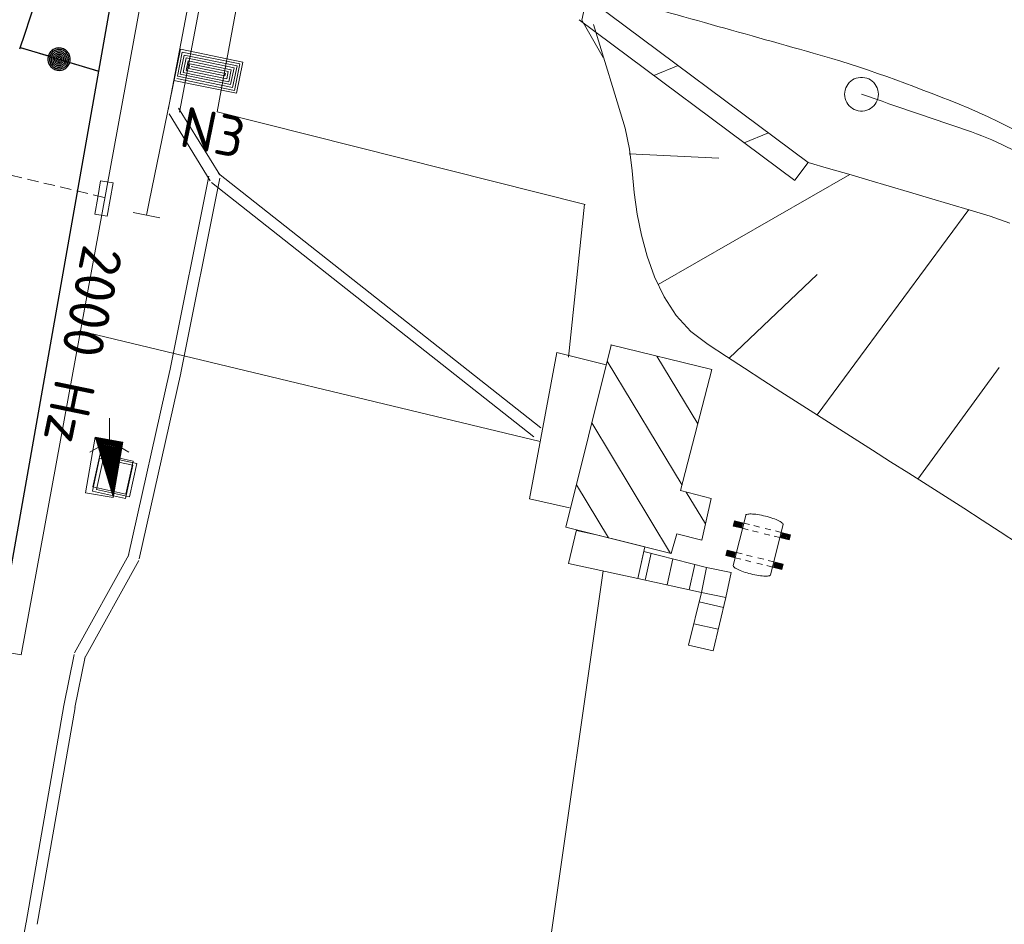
# Model space of a CAD drawing. Header units: metres. Extents: x 3425540 to 3446143, y 5432760 to 5444637.
# Tile 196 of 256: x 3436061 to 3436105, y 5440450 to 5440490. Entities that reach past the tile are written whole.
import ezdxf
from ezdxf.enums import TextEntityAlignment as Align

# ---------------------------------------------------------------- set-up
doc = ezdxf.new("R2010")
doc.units = ezdxf.units.M
doc.linetypes.add('DASHED', pattern=[0.75, 0.5, -0.25])
for name, color, linetype, lineweight in [('B_Bestand', 9, 'Continuous', 18), ('B_Böschung', 9, 'Continuous', 18), ('B_Flurgrenzen', 9, 'Continuous', 18), ('B_Gleisachse', 9, 'Continuous', 25), ('Bestand Kabeltröge', 9, 'Continuous', 18), ('Bestand_Neu_Strecke 3433', 9, 'Continuous', 18)]:
    doc.layers.add(name, color=color, linetype=linetype, lineweight=lineweight)
doc.styles.get("Standard").update_dxf_attribs({"font": 'isocpeur.ttf'})

msp = doc.modelspace()

# ---------------------------------------------------------------- hatches: boundary and pattern name
at = {"layer": 'B_Bestand'}
h = msp.add_hatch(color=256, dxfattribs=at)
h.paths.add_polyline_path([(3436065.244, 5440469.055), (3436065.669, 5440471.467), (3436064.463, 5440471.679)])
h.paths.add_polyline_path([(3436065.243, 5440469.076), (3436064.47, 5440471.673), (3436065.663, 5440471.463)], flags=16)
h = msp.add_hatch(color=256, dxfattribs=at)
h.paths.add_polyline_path([(3436065.242, 5440469.097), (3436065.658, 5440471.459), (3436064.477, 5440471.667)])
h.paths.add_polyline_path([(3436065.24, 5440469.119), (3436064.484, 5440471.661), (3436065.652, 5440471.455)], flags=16)
h = msp.add_hatch(color=256, dxfattribs=at)
h.paths.add_polyline_path([(3436065.239, 5440469.14), (3436065.646, 5440471.451), (3436064.491, 5440471.654)])
h.paths.add_polyline_path([(3436065.233, 5440469.246), (3436064.526, 5440471.623), (3436065.618, 5440471.431)], flags=16)
h.paths.add_polyline_path([(3436065.234, 5440469.225), (3436064.519, 5440471.63), (3436065.624, 5440471.435)], flags=16)
h.paths.add_polyline_path([(3436065.236, 5440469.203), (3436064.512, 5440471.636), (3436065.629, 5440471.439)], flags=16)
h.paths.add_polyline_path([(3436065.237, 5440469.182), (3436064.505, 5440471.642), (3436065.635, 5440471.443)], flags=16)
h.paths.add_polyline_path([(3436065.238, 5440469.161), (3436064.498, 5440471.648), (3436065.641, 5440471.447)], flags=16)
h = msp.add_hatch(color=256, dxfattribs=at)
h.paths.add_polyline_path([(3436065.232, 5440469.267), (3436065.612, 5440471.427), (3436064.533, 5440471.617)])
h.paths.add_polyline_path([(3436065.231, 5440469.288), (3436064.54, 5440471.611), (3436065.607, 5440471.423)], flags=16)
h = msp.add_hatch(color=256, dxfattribs=at)
h.paths.add_polyline_path([(3436065.229, 5440469.31), (3436065.601, 5440471.419), (3436064.546, 5440471.605)])
h.paths.add_polyline_path([(3436065.228, 5440469.331), (3436064.553, 5440471.599), (3436065.596, 5440471.415)], flags=16)
h = msp.add_hatch(color=256, dxfattribs=at)
h.paths.add_polyline_path([(3436065.222, 5440469.437), (3436065.567, 5440471.395), (3436064.588, 5440471.568)])
h.paths.add_polyline_path([(3436065.221, 5440469.458), (3436064.595, 5440471.562), (3436065.562, 5440471.391)], flags=16)
h = msp.add_hatch(color=256, dxfattribs=at)
h.paths.add_polyline_path([(3436065.22, 5440469.479), (3436065.556, 5440471.387), (3436064.602, 5440471.555)])
h.paths.add_polyline_path([(3436065.218, 5440469.501), (3436064.609, 5440471.549), (3436065.55, 5440471.383)], flags=16)
h = msp.add_hatch(color=256, dxfattribs=at)
h.paths.add_polyline_path([(3436065.217, 5440469.522), (3436065.545, 5440471.379), (3436064.616, 5440471.543)])
h.paths.add_polyline_path([(3436065.211, 5440469.628), (3436064.65, 5440471.512), (3436065.516, 5440471.36)], flags=16)
h.paths.add_polyline_path([(3436065.212, 5440469.607), (3436064.643, 5440471.518), (3436065.522, 5440471.364)], flags=16)
h.paths.add_polyline_path([(3436065.214, 5440469.585), (3436064.637, 5440471.525), (3436065.528, 5440471.368)], flags=16)
h.paths.add_polyline_path([(3436065.215, 5440469.564), (3436064.63, 5440471.531), (3436065.533, 5440471.372)], flags=16)
h.paths.add_polyline_path([(3436065.216, 5440469.543), (3436064.623, 5440471.537), (3436065.539, 5440471.375)], flags=16)
h = msp.add_hatch(color=256, dxfattribs=at)
h.paths.add_polyline_path([(3436065.21, 5440469.649), (3436065.511, 5440471.356), (3436064.657, 5440471.506)])
h.paths.add_polyline_path([(3436065.209, 5440469.67), (3436064.664, 5440471.5), (3436065.505, 5440471.352)], flags=16)
h = msp.add_hatch(color=256, dxfattribs=at)
h.paths.add_polyline_path([(3436065.207, 5440469.691), (3436065.499, 5440471.348), (3436064.671, 5440471.494)])
h.paths.add_polyline_path([(3436065.206, 5440469.713), (3436064.678, 5440471.488), (3436065.494, 5440471.344)], flags=16)
h = msp.add_hatch(color=256, dxfattribs=at)
h.paths.add_polyline_path([(3436065.2, 5440469.819), (3436065.465, 5440471.324), (3436064.713, 5440471.457)])
h.paths.add_polyline_path([(3436065.199, 5440469.84), (3436064.72, 5440471.45), (3436065.46, 5440471.32)], flags=16)
h = msp.add_hatch(color=256, dxfattribs=at)
h.paths.add_polyline_path([(3436065.198, 5440469.861), (3436065.454, 5440471.316), (3436064.727, 5440471.444)])
h.paths.add_polyline_path([(3436065.197, 5440469.882), (3436064.733, 5440471.438), (3436065.448, 5440471.312)], flags=16)
h = msp.add_hatch(color=256, dxfattribs=at)
h.paths.add_polyline_path([(3436065.195, 5440469.904), (3436065.443, 5440471.308), (3436064.74, 5440471.432)])
h.paths.add_polyline_path([(3436065.189, 5440470.01), (3436064.775, 5440471.401), (3436065.415, 5440471.288)], flags=16)
h.paths.add_polyline_path([(3436065.19, 5440469.989), (3436064.768, 5440471.407), (3436065.42, 5440471.292)], flags=16)
h.paths.add_polyline_path([(3436065.192, 5440469.967), (3436064.761, 5440471.413), (3436065.426, 5440471.296)], flags=16)
h.paths.add_polyline_path([(3436065.193, 5440469.946), (3436064.754, 5440471.42), (3436065.431, 5440471.3)], flags=16)
h.paths.add_polyline_path([(3436065.194, 5440469.925), (3436064.747, 5440471.426), (3436065.437, 5440471.304)], flags=16)
h = msp.add_hatch(color=256, dxfattribs=at)
h.paths.add_polyline_path([(3436065.188, 5440470.031), (3436065.409, 5440471.284), (3436064.782, 5440471.395)])
h.paths.add_polyline_path([(3436065.187, 5440470.052), (3436064.789, 5440471.389), (3436065.403, 5440471.28)], flags=16)
h = msp.add_hatch(color=256, dxfattribs=at)
h.paths.add_polyline_path([(3436065.186, 5440470.073), (3436065.398, 5440471.276), (3436064.796, 5440471.382)])
h.paths.add_polyline_path([(3436065.184, 5440470.095), (3436064.803, 5440471.376), (3436065.392, 5440471.273)], flags=16)
h = msp.add_hatch(color=256, dxfattribs=at)
h.paths.add_polyline_path([(3436065.178, 5440470.201), (3436065.364, 5440471.253), (3436064.838, 5440471.345)])
h.paths.add_polyline_path([(3436065.177, 5440470.222), (3436064.845, 5440471.339), (3436065.358, 5440471.249)], flags=16)
h = msp.add_hatch(color=256, dxfattribs=at)
h.paths.add_polyline_path([(3436065.176, 5440470.243), (3436065.352, 5440471.245), (3436064.852, 5440471.333)])
h.paths.add_polyline_path([(3436065.175, 5440470.264), (3436064.858, 5440471.327), (3436065.347, 5440471.241)], flags=16)
h = msp.add_hatch(color=256, dxfattribs=at)
h.paths.add_polyline_path([(3436065.173, 5440470.286), (3436065.341, 5440471.237), (3436064.865, 5440471.321)])
h.paths.add_polyline_path([(3436065.167, 5440470.392), (3436064.9, 5440471.29), (3436065.313, 5440471.217)], flags=16)
h.paths.add_polyline_path([(3436065.168, 5440470.37), (3436064.893, 5440471.296), (3436065.318, 5440471.221)], flags=16)
h.paths.add_polyline_path([(3436065.17, 5440470.349), (3436064.886, 5440471.302), (3436065.324, 5440471.225)], flags=16)
h.paths.add_polyline_path([(3436065.171, 5440470.328), (3436064.879, 5440471.308), (3436065.33, 5440471.229)], flags=16)
h.paths.add_polyline_path([(3436065.172, 5440470.307), (3436064.872, 5440471.315), (3436065.335, 5440471.233)], flags=16)
h = msp.add_hatch(color=256, dxfattribs=at)
h.paths.add_polyline_path([(3436065.166, 5440470.413), (3436065.307, 5440471.213), (3436064.907, 5440471.284)])
h.paths.add_polyline_path([(3436065.165, 5440470.434), (3436064.914, 5440471.277), (3436065.301, 5440471.209)], flags=16)
h = msp.add_hatch(color=256, dxfattribs=at)
h.paths.add_polyline_path([(3436065.164, 5440470.455), (3436065.296, 5440471.205), (3436064.921, 5440471.271)])
h.paths.add_polyline_path([(3436065.162, 5440470.477), (3436064.928, 5440471.265), (3436065.29, 5440471.201)], flags=16)
h = msp.add_hatch(color=256, dxfattribs=at)
h.paths.add_polyline_path([(3436065.156, 5440470.583), (3436065.262, 5440471.181), (3436064.962, 5440471.234)])
h.paths.add_polyline_path([(3436065.155, 5440470.604), (3436064.969, 5440471.228), (3436065.256, 5440471.177)], flags=16)
h = msp.add_hatch(color=256, dxfattribs=at)
h.paths.add_polyline_path([(3436065.154, 5440470.625), (3436065.25, 5440471.173), (3436064.976, 5440471.222)])
h.paths.add_polyline_path([(3436065.153, 5440470.646), (3436064.983, 5440471.216), (3436065.245, 5440471.17)], flags=16)
h = msp.add_hatch(color=256, dxfattribs=at)
h.paths.add_polyline_path([(3436065.151, 5440470.668), (3436065.239, 5440471.166), (3436064.99, 5440471.209)])
h.paths.add_polyline_path([(3436065.145, 5440470.774), (3436065.025, 5440471.179), (3436065.211, 5440471.146)], flags=16)
h.paths.add_polyline_path([(3436065.147, 5440470.752), (3436065.018, 5440471.185), (3436065.217, 5440471.15)], flags=16)
h.paths.add_polyline_path([(3436065.148, 5440470.731), (3436065.011, 5440471.191), (3436065.222, 5440471.154)], flags=16)
h.paths.add_polyline_path([(3436065.149, 5440470.71), (3436065.004, 5440471.197), (3436065.228, 5440471.158)], flags=16)
h.paths.add_polyline_path([(3436065.15, 5440470.689), (3436064.997, 5440471.203), (3436065.234, 5440471.162)], flags=16)
h = msp.add_hatch(color=256, dxfattribs=at)
h.paths.add_polyline_path([(3436065.144, 5440470.795), (3436065.205, 5440471.142), (3436065.032, 5440471.172)])
h.paths.add_polyline_path([(3436065.143, 5440470.816), (3436065.039, 5440471.166), (3436065.2, 5440471.138)], flags=16)
h = msp.add_hatch(color=256, dxfattribs=at)
h.paths.add_polyline_path([(3436065.142, 5440470.837), (3436065.194, 5440471.134), (3436065.045, 5440471.16)])
h.paths.add_polyline_path([(3436065.14, 5440470.859), (3436065.052, 5440471.154), (3436065.188, 5440471.13)], flags=16)
h = msp.add_hatch(color=256, dxfattribs=at)
h.paths.add_polyline_path([(3436065.136, 5440470.943), (3436065.166, 5440471.114), (3436065.08, 5440471.129)])
h.paths.add_polyline_path([(3436065.134, 5440470.964), (3436065.087, 5440471.123), (3436065.16, 5440471.11)], flags=16)
h = msp.add_hatch(color=256, dxfattribs=at)
h.paths.add_polyline_path([(3436065.133, 5440470.986), (3436065.154, 5440471.106), (3436065.094, 5440471.117)])
h.paths.add_polyline_path([(3436065.132, 5440471.007), (3436065.101, 5440471.111), (3436065.149, 5440471.102)], flags=16)
h = msp.add_hatch(color=256, dxfattribs=at)
h.paths.add_polyline_path([(3436065.131, 5440471.028), (3436065.143, 5440471.098), (3436065.108, 5440471.104)])
h.paths.add_polyline_path([(3436065.129, 5440471.049), (3436065.115, 5440471.098), (3436065.137, 5440471.094)], flags=16)

# ---------------------------------------------------------------- linework, layer by layer
for p, q in [((3436096.071, 5440483.869), (3436086.508, 5440490.991)), ((3436095.473, 5440483.067), (3436085.91, 5440490.189)), ((3436090.296, 5440488.17), (3436089.218, 5440487.726)), ((3436094.306, 5440485.183), (3436093.228, 5440484.739)), ((3436095.482, 5440483.078), (3436096.063, 5440483.859)), ((3436064.559, 5440482.317), (3436064.688, 5440483.055)), ((3436064.688, 5440483.055), (3436065.242, 5440482.959)), ((3436065.242, 5440482.959), (3436064.984, 5440481.481)), ((3436064.43, 5440481.578), (3436064.559, 5440482.317)), ((3436066.723, 5440481.537), (3436066.843, 5440482.124)), ((3436066.135, 5440481.657), (3436067.311, 5440481.416)), ((3436064.984, 5440481.481), (3436064.43, 5440481.578)), ((3436087.327, 5440475.777), (3436087.314, 5440475.78)), ((3436089.352, 5440475.286), (3436091.17, 5440472.282)), ((3436087.149, 5440475.063), (3436090.474, 5440469.568)), ((3436065.081, 5440471.532), (3436065.081, 5440472.531)), ((3436086.47, 5440472.324), (3436089.968, 5440466.542)), ((3436064.449, 5440471.691), (3436064.015, 5440469.229)), ((3436065.68, 5440471.475), (3436064.449, 5440471.691)), ((3436065.081, 5440471.532), (3436064.215, 5440471.032)), ((3436065.081, 5440471.532), (3436065.946, 5440471.032)), ((3436065.246, 5440469.012), (3436065.68, 5440471.475)), ((3436085.789, 5440469.585), (3436087.21, 5440467.236)), ((3436064.015, 5440469.229), (3436065.246, 5440469.012)), ((3436090.66, 5440469.262), (3436091.51, 5440467.857)), ((3436093.298, 5440468.228), (3436092.745, 5440466.007)), ((3436093.407, 5440467.59), (3436093.155, 5440467.653)), ((3436093.465, 5440467.822), (3436093.213, 5440467.885)), ((3436093.915, 5440467.71), (3436093.663, 5440467.773)), ((3436094.418, 5440467.584), (3436094.167, 5440467.647)), ((3436094.954, 5440467.816), (3436094.401, 5440465.594)), ((3436085.791, 5440467.554), (3436086.813, 5440467.336)), ((3436088.823, 5440466.83), (3436085.8, 5440467.591)), ((3436093.857, 5440467.478), (3436093.605, 5440467.54)), ((3436094.361, 5440467.352), (3436094.109, 5440467.415)), ((3436094.811, 5440467.24), (3436094.559, 5440467.303)), ((3436094.869, 5440467.472), (3436094.617, 5440467.535)), ((3436089.098, 5440466.548), (3436088.837, 5440465.363)), ((3436093.083, 5440466.287), (3436092.83, 5440466.35)), ((3436093.14, 5440466.52), (3436092.888, 5440466.583)), ((3436093.59, 5440466.408), (3436093.339, 5440466.47)), ((3436094.094, 5440466.282), (3436093.842, 5440466.345)), ((3436090.067, 5440466.299), (3436089.813, 5440465.147)), ((3436091.036, 5440466.049), (3436090.789, 5440464.931)), ((3436093.532, 5440466.175), (3436093.281, 5440466.238)), ((3436094.036, 5440466.05), (3436093.784, 5440466.113)), ((3436094.486, 5440465.938), (3436094.234, 5440466)), ((3436094.544, 5440466.17), (3436094.292, 5440466.233)), ((3436091.341, 5440464.809), (3436090.763, 5440462.469)), ((3436091.238, 5440464.392), (3436092.315, 5440464.149)), ((3436090.998, 5440463.421), (3436092.083, 5440463.177))]:
    msp.add_line(p, q, dxfattribs=at)
for points in [[(3436089.435, 5440500.128), (3436087.97, 5440499.059), (3436086.026, 5440490.177), (3436086.977, 5440488.525)], [(3436066.843, 5440482.125), (3436068.227, 5440488.885), (3436070.994, 5440488.318), (3436070.711, 5440486.935), (3436067.943, 5440487.501)], [(3436068.072, 5440487.586), (3436070.626, 5440487.063), (3436070.866, 5440488.234), (3436068.311, 5440488.757), (3436068.093, 5440487.692), (3436070.542, 5440487.191), (3436070.738, 5440488.149), (3436068.396, 5440488.628), (3436068.222, 5440487.777), (3436070.457, 5440487.319), (3436070.61, 5440488.064), (3436068.481, 5440488.5), (3436068.35, 5440487.862), (3436070.372, 5440487.448), (3436070.481, 5440487.98), (3436068.565, 5440488.372), (3436068.478, 5440487.946), (3436070.288, 5440487.576), (3436070.353, 5440487.895), (3436068.65, 5440488.244), (3436068.606, 5440488.031), (3436070.203, 5440487.704), (3436070.225, 5440487.81), (3436068.708, 5440488.121)], [(3436087.314, 5440475.78), (3436091.789, 5440474.696), (3436090.412, 5440469.325), (3436091.764, 5440468.979), (3436091.346, 5440467.135), (3436090.24, 5440467.412), (3436089.994, 5440466.535), (3436085.323, 5440467.711), (3436087.327, 5440475.777)], [(3436087.109, 5440474.901), (3436084.915, 5440475.447), (3436083.704, 5440468.961), (3436085.484, 5440468.556)], [(3436066.112, 5440470.445), (3436065.788, 5440468.981), (3436064.323, 5440469.304), (3436064.647, 5440470.769), (3436066.112, 5440470.445)], [(3436066.136, 5440470.626), (3436065.812, 5440469.162), (3436064.347, 5440469.485), (3436064.671, 5440470.95), (3436066.136, 5440470.626)], [(3436066.3, 5440470.519), (3436065.976, 5440469.055), (3436064.511, 5440469.378), (3436064.835, 5440470.843), (3436066.3, 5440470.519)], [(3436094.954, 5440467.816), (3436094.954, 5440467.835), (3436094.945, 5440467.856), (3436094.926, 5440467.879), (3436094.9, 5440467.903), (3436094.864, 5440467.929), (3436094.821, 5440467.956), (3436094.77, 5440467.984), (3436094.712, 5440468.012), (3436094.647, 5440468.04), (3436094.577, 5440468.068), (3436094.502, 5440468.095), (3436094.423, 5440468.122), (3436094.34, 5440468.147), (3436094.255, 5440468.171), (3436094.169, 5440468.194), (3436094.082, 5440468.214), (3436093.996, 5440468.233), (3436093.911, 5440468.249), (3436093.828, 5440468.263), (3436093.749, 5440468.274), (3436093.674, 5440468.282), (3436093.604, 5440468.288), (3436093.54, 5440468.29), (3436093.481, 5440468.29), (3436093.431, 5440468.286), (3436093.387, 5440468.28), (3436093.352, 5440468.271), (3436093.325, 5440468.26), (3436093.307, 5440468.245), (3436093.298, 5440468.228)], [(3436093.213, 5440467.885), (3436092.799, 5440467.988), (3436092.742, 5440467.756), (3436093.155, 5440467.653)], [(3436093.172, 5440467.874), (3436092.83, 5440467.959), (3436092.782, 5440467.767), (3436093.124, 5440467.682)], [(3436093.167, 5440467.853), (3436092.861, 5440467.93), (3436092.824, 5440467.778), (3436093.129, 5440467.702)], [(3436093.162, 5440467.833), (3436092.892, 5440467.901), (3436092.864, 5440467.79), (3436093.134, 5440467.722)], [(3436093.157, 5440467.813), (3436092.923, 5440467.871), (3436092.906, 5440467.8), (3436093.139, 5440467.742)], [(3436093.152, 5440467.793), (3436092.954, 5440467.842), (3436092.946, 5440467.812), (3436093.144, 5440467.763)], [(3436085.8, 5440467.591), (3436085.438, 5440466.09), (3436088.515, 5440465.434), (3436088.823, 5440466.83)], [(3436094.811, 5440467.24), (3436095.224, 5440467.137), (3436095.282, 5440467.369), (3436094.869, 5440467.472)], [(3436094.852, 5440467.251), (3436095.194, 5440467.166), (3436095.241, 5440467.358), (3436094.899, 5440467.443)], [(3436094.857, 5440467.271), (3436095.162, 5440467.195), (3436095.2, 5440467.347), (3436094.894, 5440467.423)], [(3436094.862, 5440467.292), (3436095.132, 5440467.224), (3436095.159, 5440467.336), (3436094.889, 5440467.403)], [(3436094.867, 5440467.312), (3436095.1, 5440467.254), (3436095.118, 5440467.324), (3436094.884, 5440467.383)], [(3436094.872, 5440467.332), (3436095.07, 5440467.283), (3436095.077, 5440467.313), (3436094.879, 5440467.363)], [(3436088.779, 5440466.63), (3436088.515, 5440465.434), (3436091.341, 5440464.809), (3436091.563, 5440465.914), (3436088.779, 5440466.63)], [(3436092.888, 5440466.583), (3436092.475, 5440466.686), (3436092.417, 5440466.453), (3436092.83, 5440466.35)], [(3436092.848, 5440466.571), (3436092.506, 5440466.656), (3436092.458, 5440466.464), (3436092.8, 5440466.379)], [(3436092.843, 5440466.551), (3436092.537, 5440466.627), (3436092.499, 5440466.476), (3436092.805, 5440466.4)], [(3436092.837, 5440466.531), (3436092.567, 5440466.598), (3436092.54, 5440466.487), (3436092.81, 5440466.42)], [(3436092.832, 5440466.511), (3436092.599, 5440466.569), (3436092.581, 5440466.498), (3436092.815, 5440466.44)], [(3436092.827, 5440466.49), (3436092.629, 5440466.54), (3436092.622, 5440466.509), (3436092.82, 5440466.46)], [(3436091.341, 5440464.809), (3436092.418, 5440464.581), (3436092.658, 5440465.691), (3436091.563, 5440465.914)], [(3436092.745, 5440466.007), (3436092.745, 5440465.988), (3436092.754, 5440465.967), (3436092.772, 5440465.944), (3436092.799, 5440465.92), (3436092.835, 5440465.894), (3436092.878, 5440465.867), (3436092.929, 5440465.839), (3436092.987, 5440465.811), (3436093.051, 5440465.783), (3436093.122, 5440465.755), (3436093.197, 5440465.728), (3436093.276, 5440465.701), (3436093.359, 5440465.676), (3436093.443, 5440465.652), (3436093.53, 5440465.629), (3436093.617, 5440465.609), (3436093.703, 5440465.59), (3436093.788, 5440465.574), (3436093.87, 5440465.56), (3436093.949, 5440465.549), (3436094.025, 5440465.541), (3436094.094, 5440465.535), (3436094.159, 5440465.533), (3436094.217, 5440465.533), (3436094.268, 5440465.537), (3436094.311, 5440465.543), (3436094.346, 5440465.552), (3436094.373, 5440465.563), (3436094.391, 5440465.578), (3436094.4, 5440465.595)], [(3436094.486, 5440465.938), (3436094.9, 5440465.835), (3436094.958, 5440466.067), (3436094.544, 5440466.17)], [(3436094.527, 5440465.949), (3436094.869, 5440465.864), (3436094.917, 5440466.055), (3436094.575, 5440466.141)], [(3436094.532, 5440465.969), (3436094.838, 5440465.893), (3436094.875, 5440466.044), (3436094.57, 5440466.121)], [(3436094.537, 5440465.989), (3436094.807, 5440465.922), (3436094.835, 5440466.033), (3436094.565, 5440466.1)], [(3436094.542, 5440466.009), (3436094.776, 5440465.951), (3436094.793, 5440466.022), (3436094.56, 5440466.08)], [(3436094.547, 5440466.03), (3436094.745, 5440465.98), (3436094.753, 5440466.011), (3436094.555, 5440466.06)], [(3436090.763, 5440462.469), (3436091.856, 5440462.223), (3436092.418, 5440464.581)]]:
    msp.add_lwpolyline(points, dxfattribs=at)
for points in [[(3436065.244, 5440469.055), (3436065.669, 5440471.467), (3436064.463, 5440471.679)], [(3436065.243, 5440469.076), (3436064.47, 5440471.673), (3436065.663, 5440471.463)], [(3436065.242, 5440469.097), (3436065.658, 5440471.459), (3436064.477, 5440471.667)], [(3436065.24, 5440469.119), (3436064.484, 5440471.661), (3436065.652, 5440471.455)], [(3436065.239, 5440469.14), (3436065.646, 5440471.451), (3436064.491, 5440471.654)], [(3436065.238, 5440469.161), (3436064.498, 5440471.648), (3436065.641, 5440471.447)], [(3436065.237, 5440469.182), (3436064.505, 5440471.642), (3436065.635, 5440471.443)], [(3436065.236, 5440469.203), (3436064.512, 5440471.636), (3436065.629, 5440471.439)], [(3436065.234, 5440469.225), (3436064.519, 5440471.63), (3436065.624, 5440471.435)], [(3436065.233, 5440469.246), (3436064.526, 5440471.623), (3436065.618, 5440471.431)], [(3436065.232, 5440469.267), (3436065.612, 5440471.427), (3436064.533, 5440471.617)], [(3436065.231, 5440469.288), (3436064.54, 5440471.611), (3436065.607, 5440471.423)], [(3436065.229, 5440469.31), (3436065.601, 5440471.419), (3436064.546, 5440471.605)], [(3436065.228, 5440469.331), (3436064.553, 5440471.599), (3436065.596, 5440471.415)], [(3436065.222, 5440469.437), (3436065.567, 5440471.395), (3436064.588, 5440471.568)], [(3436065.221, 5440469.458), (3436064.595, 5440471.562), (3436065.562, 5440471.391)], [(3436065.22, 5440469.479), (3436065.556, 5440471.387), (3436064.602, 5440471.555)], [(3436065.218, 5440469.501), (3436064.609, 5440471.549), (3436065.55, 5440471.383)], [(3436065.217, 5440469.522), (3436065.545, 5440471.379), (3436064.616, 5440471.543)], [(3436065.216, 5440469.543), (3436064.623, 5440471.537), (3436065.539, 5440471.375)], [(3436065.215, 5440469.564), (3436064.63, 5440471.531), (3436065.533, 5440471.372)], [(3436065.214, 5440469.585), (3436064.637, 5440471.525), (3436065.528, 5440471.368)], [(3436065.212, 5440469.607), (3436064.643, 5440471.518), (3436065.522, 5440471.364)], [(3436065.211, 5440469.628), (3436064.65, 5440471.512), (3436065.516, 5440471.36)], [(3436065.21, 5440469.649), (3436065.511, 5440471.356), (3436064.657, 5440471.506)], [(3436065.209, 5440469.67), (3436064.664, 5440471.5), (3436065.505, 5440471.352)], [(3436065.207, 5440469.691), (3436065.499, 5440471.348), (3436064.671, 5440471.494)], [(3436065.206, 5440469.713), (3436064.678, 5440471.488), (3436065.494, 5440471.344)], [(3436065.2, 5440469.819), (3436065.465, 5440471.324), (3436064.713, 5440471.457)], [(3436065.199, 5440469.84), (3436064.72, 5440471.45), (3436065.46, 5440471.32)], [(3436065.198, 5440469.861), (3436065.454, 5440471.316), (3436064.727, 5440471.444)], [(3436065.197, 5440469.882), (3436064.733, 5440471.438), (3436065.448, 5440471.312)], [(3436065.195, 5440469.904), (3436065.443, 5440471.308), (3436064.74, 5440471.432)], [(3436065.194, 5440469.925), (3436064.747, 5440471.426), (3436065.437, 5440471.304)], [(3436065.193, 5440469.946), (3436064.754, 5440471.42), (3436065.431, 5440471.3)], [(3436065.192, 5440469.967), (3436064.761, 5440471.413), (3436065.426, 5440471.296)], [(3436065.19, 5440469.989), (3436064.768, 5440471.407), (3436065.42, 5440471.292)], [(3436065.189, 5440470.01), (3436064.775, 5440471.401), (3436065.415, 5440471.288)], [(3436065.188, 5440470.031), (3436065.409, 5440471.284), (3436064.782, 5440471.395)], [(3436065.187, 5440470.052), (3436064.789, 5440471.389), (3436065.403, 5440471.28)], [(3436065.186, 5440470.073), (3436065.398, 5440471.276), (3436064.796, 5440471.382)], [(3436065.184, 5440470.095), (3436064.803, 5440471.376), (3436065.392, 5440471.273)], [(3436065.178, 5440470.201), (3436065.364, 5440471.253), (3436064.838, 5440471.345)], [(3436065.177, 5440470.222), (3436064.845, 5440471.339), (3436065.358, 5440471.249)], [(3436065.176, 5440470.243), (3436065.352, 5440471.245), (3436064.852, 5440471.333)], [(3436065.175, 5440470.264), (3436064.858, 5440471.327), (3436065.347, 5440471.241)], [(3436065.173, 5440470.286), (3436065.341, 5440471.237), (3436064.865, 5440471.321)], [(3436065.172, 5440470.307), (3436064.872, 5440471.315), (3436065.335, 5440471.233)], [(3436065.171, 5440470.328), (3436064.879, 5440471.308), (3436065.33, 5440471.229)], [(3436065.17, 5440470.349), (3436064.886, 5440471.302), (3436065.324, 5440471.225)], [(3436065.168, 5440470.37), (3436064.893, 5440471.296), (3436065.318, 5440471.221)], [(3436065.167, 5440470.392), (3436064.9, 5440471.29), (3436065.313, 5440471.217)], [(3436065.166, 5440470.413), (3436065.307, 5440471.213), (3436064.907, 5440471.284)], [(3436065.165, 5440470.434), (3436064.914, 5440471.277), (3436065.301, 5440471.209)], [(3436065.164, 5440470.455), (3436065.296, 5440471.205), (3436064.921, 5440471.271)], [(3436065.162, 5440470.477), (3436064.928, 5440471.265), (3436065.29, 5440471.201)], [(3436065.156, 5440470.583), (3436065.262, 5440471.181), (3436064.962, 5440471.234)], [(3436065.155, 5440470.604), (3436064.969, 5440471.228), (3436065.256, 5440471.177)], [(3436065.154, 5440470.625), (3436065.25, 5440471.173), (3436064.976, 5440471.222)], [(3436065.153, 5440470.646), (3436064.983, 5440471.216), (3436065.245, 5440471.17)], [(3436065.151, 5440470.668), (3436065.239, 5440471.166), (3436064.99, 5440471.209)], [(3436065.15, 5440470.689), (3436064.997, 5440471.203), (3436065.234, 5440471.162)], [(3436065.149, 5440470.71), (3436065.004, 5440471.197), (3436065.228, 5440471.158)], [(3436065.148, 5440470.731), (3436065.011, 5440471.191), (3436065.222, 5440471.154)], [(3436065.147, 5440470.752), (3436065.018, 5440471.185), (3436065.217, 5440471.15)], [(3436065.145, 5440470.774), (3436065.025, 5440471.179), (3436065.211, 5440471.146)], [(3436065.144, 5440470.795), (3436065.205, 5440471.142), (3436065.032, 5440471.172)], [(3436065.143, 5440470.816), (3436065.039, 5440471.166), (3436065.2, 5440471.138)], [(3436065.142, 5440470.837), (3436065.194, 5440471.134), (3436065.045, 5440471.16)], [(3436065.14, 5440470.859), (3436065.052, 5440471.154), (3436065.188, 5440471.13)], [(3436065.136, 5440470.943), (3436065.166, 5440471.114), (3436065.08, 5440471.129)], [(3436065.134, 5440470.964), (3436065.087, 5440471.123), (3436065.16, 5440471.11)], [(3436065.133, 5440470.986), (3436065.154, 5440471.106), (3436065.094, 5440471.117)], [(3436065.132, 5440471.007), (3436065.101, 5440471.111), (3436065.149, 5440471.102)], [(3436065.131, 5440471.028), (3436065.143, 5440471.098), (3436065.108, 5440471.104)], [(3436065.129, 5440471.049), (3436065.115, 5440471.098), (3436065.137, 5440471.094)]]:
    msp.add_lwpolyline(points, close=True, dxfattribs=at)
for points, knots in [([(3436086.638, 5440491.422), (3436089.856, 5440490.52), (3436093.074, 5440489.618), (3436096.292, 5440488.716), (3436098.492, 5440488.1), (3436100.628, 5440487.303), (3436102.76, 5440486.45), (3436105.093, 5440485.517), (3436107.216, 5440484.228), (3436109.338, 5440482.848), (3436110.86, 5440481.858), (3436112.233, 5440480.759), (3436113.508, 5440479.45), (3436115.612, 5440477.29), (3436117.267, 5440474.931), (3436118.859, 5440472.366), (3436120.525, 5440469.681), (3436121.892, 5440467.027), (3436122.863, 5440463.976), (3436123.82, 5440460.968), (3436124.504, 5440457.948), (3436124.205, 5440454.907), (3436123.95, 5440452.319), (3436123.696, 5440449.73), (3436123.441, 5440447.141)], [0, 0, 0, 0, 0.154476, 0.154476, 0.154476, 0.26007, 0.26007, 0.26007, 0.375619, 0.375619, 0.375619, 0.458498, 0.458498, 0.458498, 0.595283, 0.595283, 0.595283, 0.738517, 0.738517, 0.738517, 0.879768, 0.879768, 0.879768, 1, 1, 1, 1]), ([(3436098.432, 5440486.891), (3436100.058, 5440486.334), (3436101.684, 5440485.777), (3436103.31, 5440485.219), (3436105.763, 5440484.378), (3436107.824, 5440482.726), (3436109.932, 5440481.135), (3436112.062, 5440479.527), (3436113.954, 5440477.817), (3436115.614, 5440475.702), (3436117.551, 5440473.235), (3436118.93, 5440470.609), (3436120.19, 5440467.753), (3436121.376, 5440465.065), (3436122.273, 5440462.372), (3436122.824, 5440459.531), (3436123.346, 5440456.838), (3436123.737, 5440453.995), (3436123.067, 5440451.351), (3436121.851, 5440446.556), (3436120.635, 5440441.761), (3436119.419, 5440436.966)], [0, 0, 0, 0, 0.083673, 0.083673, 0.083673, 0.209917, 0.209917, 0.209917, 0.33748, 0.33748, 0.33748, 0.48631, 0.48631, 0.48631, 0.626403, 0.626403, 0.626403, 0.759194, 0.759194, 0.759194, 1, 1, 1, 1])]:
    msp.add_open_spline(points, degree=3, knots=knots, dxfattribs=at)
for points in [[(3436065.246, 5440469.012), (3436065.68, 5440471.475), (3436064.449, 5440471.691)], [(3436065.245, 5440469.034), (3436065.675, 5440471.471), (3436064.456, 5440471.685)], [(3436065.227, 5440469.352), (3436065.59, 5440471.411), (3436064.56, 5440471.593)], [(3436065.226, 5440469.373), (3436065.584, 5440471.407), (3436064.567, 5440471.586)], [(3436065.225, 5440469.394), (3436065.579, 5440471.403), (3436064.574, 5440471.58)], [(3436065.223, 5440469.416), (3436065.573, 5440471.399), (3436064.581, 5440471.574)], [(3436065.205, 5440469.734), (3436065.488, 5440471.34), (3436064.685, 5440471.481)], [(3436065.204, 5440469.755), (3436065.482, 5440471.336), (3436064.692, 5440471.475)], [(3436065.203, 5440469.776), (3436065.477, 5440471.332), (3436064.699, 5440471.469)], [(3436065.201, 5440469.798), (3436065.471, 5440471.328), (3436064.706, 5440471.463)], [(3436065.183, 5440470.116), (3436065.386, 5440471.269), (3436064.81, 5440471.37)], [(3436065.182, 5440470.137), (3436065.381, 5440471.265), (3436064.817, 5440471.364)], [(3436065.181, 5440470.158), (3436065.375, 5440471.261), (3436064.824, 5440471.358)], [(3436065.179, 5440470.18), (3436065.369, 5440471.257), (3436064.831, 5440471.352)], [(3436065.161, 5440470.498), (3436065.284, 5440471.197), (3436064.935, 5440471.259)], [(3436065.16, 5440470.519), (3436065.279, 5440471.193), (3436064.942, 5440471.253)], [(3436065.159, 5440470.54), (3436065.273, 5440471.189), (3436064.949, 5440471.247)], [(3436065.158, 5440470.561), (3436065.267, 5440471.185), (3436064.955, 5440471.24)], [(3436065.139, 5440470.879), (3436065.183, 5440471.126), (3436065.059, 5440471.148)], [(3436065.138, 5440470.901), (3436065.177, 5440471.122), (3436065.066, 5440471.141)], [(3436065.137, 5440470.922), (3436065.171, 5440471.118), (3436065.073, 5440471.135)], [(3436065.128, 5440471.07), (3436065.132, 5440471.09), (3436065.122, 5440471.092)]]:
    msp.add_solid(points, dxfattribs=at)
at = {"layer": 'B_Böschung'}
for p, q in [((3436088.135, 5440484.255), (3436092.103, 5440484.062)), ((3436089.41, 5440478.465), (3436097.909, 5440483.329)), ((3436096.461, 5440472.685), (3436103.194, 5440481.776)), ((3436092.566, 5440475.192), (3436096.472, 5440478.897)), ((3436100.926, 5440469.838), (3436104.543, 5440474.785))]:
    msp.add_line(p, q, dxfattribs=at)
for points in [[(3436105.389, 5440466.968), (3436104.586, 5440467.498), (3436103.778, 5440468.02), (3436102.968, 5440468.541), (3436102.158, 5440469.059), (3436101.347, 5440469.576), (3436100.536, 5440470.092), (3436099.724, 5440470.607), (3436098.913, 5440471.122), (3436097.289, 5440472.152), (3436096.478, 5440472.668), (3436095.668, 5440473.185), (3436094.858, 5440473.704), (3436094.05, 5440474.225), (3436093.243, 5440474.747), (3436092.439, 5440475.273), (3436091.635, 5440475.804), (3436090.863, 5440476.378), (3436090.21, 5440477.091), (3436089.677, 5440477.913), (3436089.257, 5440478.804), (3436088.931, 5440479.716), (3436088.678, 5440480.64), (3436088.478, 5440481.578), (3436088.344, 5440482.533), (3436088.259, 5440483.496), (3436088.151, 5440484.452), (3436087.948, 5440485.388), (3436087.388, 5440487.228), (3436087.107, 5440488.148), (3436086.547, 5440489.988)], [(3436096.071, 5440483.869), (3436096.968, 5440483.605), (3436097.866, 5440483.342), (3436098.763, 5440483.078), (3436099.661, 5440482.814), (3436100.558, 5440482.55), (3436101.455, 5440482.287), (3436102.353, 5440482.023), (3436103.25, 5440481.759), (3436104.141, 5440481.482), (3436105.015, 5440481.175)]]:
    msp.add_lwpolyline(points, dxfattribs=at)
at = {"layer": 'B_Flurgrenzen'}
msp.add_lwpolyline([(3436099.182, 5440486.891), (3436099.176, 5440486.985), (3436099.158, 5440487.074), (3436099.129, 5440487.169), (3436099.088, 5440487.251), (3436099.034, 5440487.328), (3436098.975, 5440487.405), (3436098.91, 5440487.47), (3436098.834, 5440487.523), (3436098.751, 5440487.57), (3436098.662, 5440487.6), (3436098.574, 5440487.623), (3436098.479, 5440487.635), (3436098.385, 5440487.635), (3436098.29, 5440487.623), (3436098.202, 5440487.6), (3436098.113, 5440487.57), (3436098.03, 5440487.523), (3436097.954, 5440487.47), (3436097.889, 5440487.405), (3436097.83, 5440487.328), (3436097.776, 5440487.251), (3436097.735, 5440487.169), (3436097.706, 5440487.074), (3436097.688, 5440486.985), (3436097.682, 5440486.891), (3436097.688, 5440486.797), (3436097.706, 5440486.708), (3436097.735, 5440486.613), (3436097.776, 5440486.531), (3436097.83, 5440486.454), (3436097.889, 5440486.377), (3436097.954, 5440486.312), (3436098.03, 5440486.259), (3436098.113, 5440486.212), (3436098.202, 5440486.182), (3436098.29, 5440486.159), (3436098.385, 5440486.147), (3436098.479, 5440486.147), (3436098.574, 5440486.159), (3436098.662, 5440486.182), (3436098.751, 5440486.212), (3436098.834, 5440486.259), (3436098.91, 5440486.312), (3436098.975, 5440486.377), (3436099.034, 5440486.454), (3436099.088, 5440486.531), (3436099.129, 5440486.613), (3436099.158, 5440486.708), (3436099.176, 5440486.797), (3436099.182, 5440486.891)], dxfattribs=at)
at = {"layer": 'B_Gleisachse'}
for p, q in [((3436083.422, 5440594.236), (3436057.919, 5440450.189)), ((3436061.125, 5440488.965), (3436062.374, 5440488.589)), ((3436061.141, 5440488.961), (3436064.556, 5440487.932)), ((3436063.324, 5440488.303), (3436064.572, 5440487.927))]:
    msp.add_line(p, q, dxfattribs=at)
for points in [[(3436063.323, 5440488.303), (3436063.336, 5440488.353), (3436063.343, 5440488.405), (3436063.344, 5440488.457), (3436063.341, 5440488.509), (3436063.331, 5440488.56), (3436063.317, 5440488.609), (3436063.297, 5440488.658), (3436063.273, 5440488.703), (3436063.243, 5440488.746), (3436063.21, 5440488.786), (3436063.173, 5440488.822), (3436063.131, 5440488.854), (3436063.087, 5440488.881), (3436063.04, 5440488.903), (3436062.991, 5440488.921), (3436062.941, 5440488.933), (3436062.89, 5440488.94), (3436062.838, 5440488.942), (3436062.786, 5440488.938), (3436062.735, 5440488.929), (3436062.685, 5440488.914), (3436062.637, 5440488.895), (3436062.591, 5440488.87), (3436062.548, 5440488.841), (3436062.509, 5440488.807), (3436062.473, 5440488.77), (3436062.441, 5440488.729), (3436062.413, 5440488.685), (3436062.391, 5440488.638), (3436062.374, 5440488.589), (3436062.361, 5440488.538), (3436062.354, 5440488.487), (3436062.353, 5440488.435), (3436062.356, 5440488.383), (3436062.366, 5440488.332), (3436062.38, 5440488.283), (3436062.4, 5440488.234), (3436062.424, 5440488.189), (3436062.454, 5440488.146), (3436062.487, 5440488.106), (3436062.524, 5440488.07), (3436062.566, 5440488.038), (3436062.61, 5440488.011), (3436062.657, 5440487.989), (3436062.706, 5440487.971), (3436062.756, 5440487.959), (3436062.807, 5440487.952), (3436062.859, 5440487.95), (3436062.911, 5440487.954), (3436062.962, 5440487.963), (3436063.012, 5440487.978), (3436063.06, 5440487.997), (3436063.106, 5440488.022), (3436063.149, 5440488.051), (3436063.188, 5440488.085), (3436063.224, 5440488.122), (3436063.256, 5440488.163), (3436063.284, 5440488.207), (3436063.306, 5440488.254), (3436063.323, 5440488.303)], [(3436063.256, 5440488.324), (3436063.266, 5440488.367), (3436063.272, 5440488.411), (3436063.274, 5440488.455), (3436063.27, 5440488.5), (3436063.262, 5440488.543), (3436063.25, 5440488.586), (3436063.233, 5440488.627), (3436063.212, 5440488.667), (3436063.187, 5440488.703), (3436063.158, 5440488.737), (3436063.126, 5440488.768), (3436063.091, 5440488.795), (3436063.053, 5440488.819), (3436063.013, 5440488.838), (3436062.971, 5440488.853), (3436062.928, 5440488.864), (3436062.884, 5440488.87), (3436062.84, 5440488.871), (3436062.795, 5440488.868), (3436062.751, 5440488.86), (3436062.708, 5440488.847), (3436062.667, 5440488.831), (3436062.628, 5440488.81), (3436062.591, 5440488.784), (3436062.557, 5440488.756), (3436062.527, 5440488.724), (3436062.499, 5440488.688), (3436062.476, 5440488.651), (3436062.456, 5440488.611), (3436062.441, 5440488.568), (3436062.431, 5440488.525), (3436062.425, 5440488.481), (3436062.423, 5440488.437), (3436062.427, 5440488.392), (3436062.435, 5440488.349), (3436062.447, 5440488.306), (3436062.464, 5440488.265), (3436062.485, 5440488.225), (3436062.51, 5440488.189), (3436062.539, 5440488.155), (3436062.571, 5440488.124), (3436062.606, 5440488.097), (3436062.644, 5440488.073), (3436062.684, 5440488.054), (3436062.726, 5440488.039), (3436062.769, 5440488.028), (3436062.813, 5440488.022), (3436062.858, 5440488.021), (3436062.902, 5440488.024), (3436062.946, 5440488.032), (3436062.988, 5440488.045), (3436063.03, 5440488.061), (3436063.069, 5440488.082), (3436063.106, 5440488.108), (3436063.14, 5440488.136), (3436063.17, 5440488.168), (3436063.198, 5440488.204), (3436063.221, 5440488.241), (3436063.241, 5440488.281), (3436063.256, 5440488.323)], [(3436063.188, 5440488.344), (3436063.196, 5440488.38), (3436063.202, 5440488.417), (3436063.203, 5440488.454), (3436063.2, 5440488.49), (3436063.194, 5440488.527), (3436063.183, 5440488.563), (3436063.169, 5440488.597), (3436063.152, 5440488.63), (3436063.13, 5440488.661), (3436063.107, 5440488.689), (3436063.08, 5440488.714), (3436063.051, 5440488.737), (3436063.019, 5440488.757), (3436062.986, 5440488.773), (3436062.951, 5440488.785), (3436062.915, 5440488.794), (3436062.878, 5440488.799), (3436062.841, 5440488.8), (3436062.804, 5440488.797), (3436062.767, 5440488.791), (3436062.732, 5440488.781), (3436062.698, 5440488.767), (3436062.665, 5440488.749), (3436062.634, 5440488.728), (3436062.606, 5440488.704), (3436062.58, 5440488.677), (3436062.558, 5440488.648), (3436062.538, 5440488.616), (3436062.522, 5440488.583), (3436062.509, 5440488.548), (3436062.501, 5440488.512), (3436062.495, 5440488.475), (3436062.494, 5440488.438), (3436062.497, 5440488.402), (3436062.503, 5440488.365), (3436062.514, 5440488.329), (3436062.528, 5440488.295), (3436062.545, 5440488.262), (3436062.567, 5440488.231), (3436062.59, 5440488.203), (3436062.617, 5440488.178), (3436062.646, 5440488.155), (3436062.678, 5440488.135), (3436062.711, 5440488.119), (3436062.746, 5440488.107), (3436062.782, 5440488.098), (3436062.819, 5440488.093), (3436062.856, 5440488.092), (3436062.893, 5440488.095), (3436062.93, 5440488.101), (3436062.965, 5440488.111), (3436062.999, 5440488.125), (3436063.032, 5440488.143), (3436063.063, 5440488.164), (3436063.091, 5440488.188), (3436063.117, 5440488.215), (3436063.139, 5440488.244), (3436063.159, 5440488.276), (3436063.175, 5440488.309), (3436063.188, 5440488.344)], [(3436063.12, 5440488.364), (3436063.127, 5440488.393), (3436063.131, 5440488.423), (3436063.132, 5440488.452), (3436063.13, 5440488.482), (3436063.124, 5440488.511), (3436063.116, 5440488.54), (3436063.105, 5440488.567), (3436063.091, 5440488.593), (3436063.074, 5440488.617), (3436063.055, 5440488.64), (3436063.034, 5440488.661), (3436063.01, 5440488.679), (3436062.985, 5440488.694), (3436062.958, 5440488.707), (3436062.93, 5440488.718), (3436062.901, 5440488.724), (3436062.872, 5440488.728), (3436062.842, 5440488.729), (3436062.813, 5440488.727), (3436062.784, 5440488.722), (3436062.755, 5440488.714), (3436062.728, 5440488.702), (3436062.701, 5440488.688), (3436062.677, 5440488.672), (3436062.654, 5440488.653), (3436062.634, 5440488.631), (3436062.616, 5440488.608), (3436062.6, 5440488.583), (3436062.587, 5440488.556), (3436062.577, 5440488.528), (3436062.57, 5440488.499), (3436062.566, 5440488.469), (3436062.565, 5440488.44), (3436062.567, 5440488.41), (3436062.573, 5440488.381), (3436062.581, 5440488.352), (3436062.592, 5440488.325), (3436062.606, 5440488.299), (3436062.623, 5440488.275), (3436062.642, 5440488.252), (3436062.663, 5440488.231), (3436062.687, 5440488.213), (3436062.712, 5440488.198), (3436062.739, 5440488.185), (3436062.767, 5440488.174), (3436062.796, 5440488.168), (3436062.825, 5440488.164), (3436062.855, 5440488.163), (3436062.884, 5440488.165), (3436062.913, 5440488.17), (3436062.942, 5440488.178), (3436062.969, 5440488.19), (3436062.996, 5440488.204), (3436063.02, 5440488.22), (3436063.043, 5440488.239), (3436063.063, 5440488.261), (3436063.081, 5440488.284), (3436063.097, 5440488.309), (3436063.11, 5440488.336), (3436063.12, 5440488.364)], [(3436063.052, 5440488.385), (3436063.057, 5440488.406), (3436063.06, 5440488.428), (3436063.061, 5440488.451), (3436063.059, 5440488.473), (3436063.055, 5440488.495), (3436063.049, 5440488.516), (3436063.041, 5440488.537), (3436063.03, 5440488.556), (3436063.018, 5440488.575), (3436063.003, 5440488.591), (3436062.987, 5440488.607), (3436062.97, 5440488.621), (3436062.951, 5440488.632), (3436062.931, 5440488.642), (3436062.91, 5440488.65), (3436062.888, 5440488.655), (3436062.866, 5440488.658), (3436062.844, 5440488.659), (3436062.822, 5440488.657), (3436062.8, 5440488.653), (3436062.778, 5440488.647), (3436062.758, 5440488.638), (3436062.738, 5440488.628), (3436062.72, 5440488.615), (3436062.703, 5440488.601), (3436062.688, 5440488.585), (3436062.674, 5440488.567), (3436062.662, 5440488.548), (3436062.652, 5440488.528), (3436062.645, 5440488.507), (3436062.639, 5440488.486), (3436062.637, 5440488.464), (3436062.636, 5440488.441), (3436062.638, 5440488.419), (3436062.642, 5440488.397), (3436062.648, 5440488.376), (3436062.656, 5440488.355), (3436062.667, 5440488.336), (3436062.679, 5440488.317), (3436062.694, 5440488.301), (3436062.71, 5440488.285), (3436062.727, 5440488.271), (3436062.746, 5440488.26), (3436062.766, 5440488.25), (3436062.787, 5440488.243), (3436062.809, 5440488.237), (3436062.831, 5440488.234), (3436062.853, 5440488.233), (3436062.875, 5440488.235), (3436062.897, 5440488.239), (3436062.919, 5440488.245), (3436062.939, 5440488.254), (3436062.959, 5440488.264), (3436062.977, 5440488.277), (3436062.994, 5440488.291), (3436063.009, 5440488.307), (3436063.023, 5440488.325), (3436063.035, 5440488.344), (3436063.045, 5440488.364), (3436063.052, 5440488.385)], [(3436062.984, 5440488.405), (3436062.988, 5440488.419), (3436062.99, 5440488.434), (3436062.99, 5440488.449), (3436062.989, 5440488.464), (3436062.987, 5440488.479), (3436062.982, 5440488.493), (3436062.977, 5440488.506), (3436062.97, 5440488.519), (3436062.961, 5440488.532), (3436062.952, 5440488.543), (3436062.941, 5440488.553), (3436062.929, 5440488.562), (3436062.917, 5440488.57), (3436062.903, 5440488.577), (3436062.889, 5440488.582), (3436062.875, 5440488.585), (3436062.86, 5440488.587), (3436062.845, 5440488.588), (3436062.831, 5440488.587), (3436062.816, 5440488.584), (3436062.802, 5440488.58), (3436062.788, 5440488.574), (3436062.775, 5440488.567), (3436062.763, 5440488.559), (3436062.751, 5440488.549), (3436062.741, 5440488.539), (3436062.732, 5440488.527), (3436062.724, 5440488.514), (3436062.718, 5440488.501), (3436062.713, 5440488.487), (3436062.709, 5440488.473), (3436062.707, 5440488.458), (3436062.707, 5440488.443), (3436062.708, 5440488.428), (3436062.71, 5440488.413), (3436062.715, 5440488.399), (3436062.72, 5440488.386), (3436062.727, 5440488.373), (3436062.736, 5440488.36), (3436062.745, 5440488.349), (3436062.756, 5440488.339), (3436062.768, 5440488.33), (3436062.78, 5440488.322), (3436062.794, 5440488.315), (3436062.808, 5440488.31), (3436062.822, 5440488.307), (3436062.837, 5440488.305), (3436062.852, 5440488.304), (3436062.866, 5440488.305), (3436062.881, 5440488.308), (3436062.895, 5440488.312), (3436062.909, 5440488.318), (3436062.922, 5440488.325), (3436062.934, 5440488.333), (3436062.946, 5440488.343), (3436062.956, 5440488.353), (3436062.965, 5440488.365), (3436062.973, 5440488.378), (3436062.979, 5440488.391), (3436062.984, 5440488.405)], [(3436062.917, 5440488.426), (3436062.918, 5440488.433), (3436062.919, 5440488.44), (3436062.919, 5440488.455), (3436062.915, 5440488.469), (3436062.912, 5440488.476), (3436062.909, 5440488.483), (3436062.905, 5440488.489), (3436062.9, 5440488.494), (3436062.895, 5440488.5), (3436062.883, 5440488.508), (3436062.876, 5440488.511), (3436062.869, 5440488.514), (3436062.862, 5440488.516), (3436062.854, 5440488.517), (3436062.847, 5440488.517), (3436062.84, 5440488.516), (3436062.832, 5440488.515), (3436062.825, 5440488.513), (3436062.818, 5440488.51), (3436062.806, 5440488.502), (3436062.8, 5440488.498), (3436062.795, 5440488.492), (3436062.79, 5440488.486), (3436062.786, 5440488.48), (3436062.783, 5440488.473), (3436062.78, 5440488.466), (3436062.778, 5440488.452), (3436062.778, 5440488.437), (3436062.78, 5440488.43), (3436062.782, 5440488.423), (3436062.788, 5440488.409), (3436062.792, 5440488.403), (3436062.797, 5440488.398), (3436062.802, 5440488.392), (3436062.808, 5440488.388), (3436062.814, 5440488.384), (3436062.828, 5440488.378), (3436062.835, 5440488.376), (3436062.843, 5440488.375), (3436062.85, 5440488.375), (3436062.857, 5440488.376), (3436062.865, 5440488.377), (3436062.872, 5440488.379), (3436062.879, 5440488.382), (3436062.885, 5440488.386), (3436062.891, 5440488.39), (3436062.897, 5440488.394), (3436062.902, 5440488.4), (3436062.907, 5440488.406), (3436062.911, 5440488.412), (3436062.917, 5440488.426)]]:
    msp.add_lwpolyline(points, dxfattribs=at)
msp.add_arc((3435777.446, 5440586.273), 299.902, 341.05437, 349.96184, dxfattribs=at)
at = {"layer": 'Bestand Kabeltröge'}
for p, q in [((3436072.94, 5440513.775), (3436067.69, 5440486.196)), ((3436073.432, 5440513.681), (3436068.182, 5440486.102)), ((3436067.723, 5440486.018), (3436069.549, 5440483.051)), ((3436068.149, 5440486.28), (3436069.975, 5440483.313)), ((3436069.917, 5440483.378), (3436084.216, 5440472.106)), ((3436069.485, 5440483.263), (3436067.756, 5440474.636)), ((3436069.975, 5440483.165), (3436068.246, 5440474.538)), ((3436069.607, 5440482.986), (3436083.906, 5440471.714)), ((3436067.757, 5440474.642), (3436065.918, 5440466.41)), ((3436068.245, 5440474.532), (3436066.406, 5440466.3)), ((3436065.943, 5440466.476), (3436063.538, 5440462.131)), ((3436066.381, 5440466.234), (3436063.976, 5440461.889)), ((3436063.512, 5440462.059), (3436063.063, 5440459.806)), ((3436064.002, 5440461.961), (3436063.553, 5440459.708)), ((3436063.062, 5440459.8), (3436061.388, 5440450.191)), ((3436063.554, 5440459.714), (3436061.88, 5440450.105)), ((3436061.388, 5440450.193), (3436058.704, 5440435.396))]:
    msp.add_line(p, q, dxfattribs=at)
at = {"layer": 'Bestand_Neu_Strecke 3433'}
for p, q in [((3436072.724, 5440525.179), (3436061.171, 5440462.053)), ((3436077.019, 5440524.645), (3436069.853, 5440486.108)), ((3436086.176, 5440482.009), (3436069.853, 5440486.108)), ((3436085.438, 5440475.239), (3436086.153, 5440482.015)), ((3436084.178, 5440471.5), (3436063.774, 5440476.401)), ((3436086.976, 5440465.762), (3436081.162, 5440425.194))]:
    msp.add_line(p, q, dxfattribs=at)
at = {"layer": 'Bestand_Neu_Strecke 3433', "linetype": 'DASHED'}
for p, q in [((3436064.847, 5440482.317), (3436049.162, 5440486.072)), ((3436057.054, 5440462.713), (3436061.171, 5440462.053))]:
    msp.add_line(p, q, dxfattribs=at)

# ---------------------------------------------------------------- texts
at = {"layer": 'B_Bestand'}
for s, rotation, p in [('N3', 348.4315, (3436069.672, 5440485.204)), ('2000 Hz', 258.3365, (3436063.919, 5440475.778))]:
    msp.add_text(s, height=1.8, rotation=rotation, dxfattribs=at).set_placement(p, align=Align.MIDDLE)

doc.saveas('drawing.dxf')
